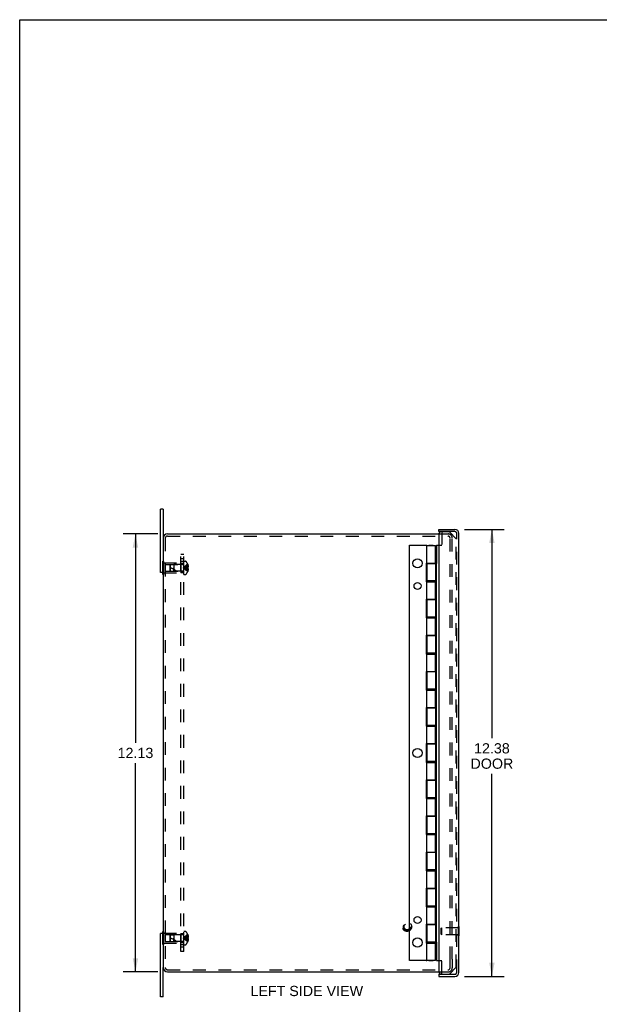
# Model space of a CAD drawing. Header units: inches. Extents: x 0 to 64.2, y 0 to 41.5.
# Tile 2 of 5: x 0 to 16, y 14.3 to 41.5. Entities that reach past the tile are written whole.
import ezdxf

# ---------------------------------------------------------------- set-up
doc = ezdxf.new("R2010")
doc.units = ezdxf.units.IN
doc.header["$LTSCALE"] = 3.528302
doc.header["$MEASUREMENT"] = 0
doc.linetypes.add('HIDDEN', pattern=[0.2, 0.1, -0.1])
doc.layers.get('0').update_dxf_attribs({"linetype": 'CONTINUOUS'})
for name, color, linetype in [('DEFAULT_2', 8, 'HIDDEN'), ('DIMENSIONS', 7, 'CONTINUOUS'), ('DOOR_ASSEMBLY', 7, 'CONTINUOUS'), ('SUBPANEL', 7, 'CONTINUOUS')]:
    doc.layers.add(name, color=color, linetype=linetype)
doc.styles.get("Standard").update_dxf_attribs({"font": 'arial.ttf'})
doc.dimstyles.new('DIMSTYLE_1', dxfattribs={"dimtxt": 0.283019, "dimasz": 0.377358, "dimexe": 0.09, "dimexo": 0.07, "dimgap": 0.0375, "dimtad": 0, "dimtih": 1, "dimtoh": 1, "dimzin": 4, "dimdsep": 46, "dimtxsty": 'Standard', "dimblk": '_FILLED', "dimblk1": '_FILLED', "dimblk2": '_FILLED', "dimcen": 0.09, "dimadec": 3, "dimazin": 1, "dimtfac": 1, "dimtdec": 3, "dimtofl": 0, "dimtmove": 0, "dimatfit": 3, "dimldrblk": '_FILLED', "dimfxl": 0, "dimtolj": 1, "dimtzin": 4, "dimarcsym": 0})

# ---------------------------------------------------------------- blocks, each defined once
blk = doc.blocks.new('_FILLED')
at = {"color": 0, "linetype": 'ByBlock'}
blk.add_solid([(0, 0), (-1, 0.2), (-1, -0.2)], dxfattribs=at)
blk = doc.blocks.new('*D1')
at = {"layer": 'DIMENSIONS', "color": 2, "linetype": 'Continuous'}
for p, q in [((12.305, 27.397), (13.406, 27.397)), ((13.066, 27.397), (13.066, 21.621)), ((13.066, 15.022), (13.066, 20.63)), ((12.305, 15.022), (13.406, 15.022))]:
    blk.add_line(p, q, dxfattribs=at)
at = {"layer": 'DIMENSIONS', "color": 2, "linetype": 'Continuous', "xscale": 0.3773584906, "yscale": 0.3773584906, "zscale": 0.3773584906}
for p, rotation in [((13.066, 27.397), 90), ((13.066, 15.022), 270)]:
    blk.add_blockref('_FILLED', p, dxfattribs=dict(at, rotation=rotation))
at = {"layer": 'DIMENSIONS', "color": 2, "linetype": 'Continuous', "insert": (13.066, 21.479), "char_height": 0.283, "width": 1.18468, "attachment_point": 2, "line_spacing_factor": 0.9}
blk.add_mtext('12.38\\PDOOR', dxfattribs=at)
blk = doc.blocks.new('*D9')
at = {"layer": 'DIMENSIONS', "color": 2, "linetype": 'Continuous'}
for p, q in [((3.824, 27.272), (2.863, 27.272)), ((3.203, 27.272), (3.203, 21.492)), ((3.203, 15.147), (3.203, 20.926)), ((3.824, 15.147), (2.863, 15.147))]:
    blk.add_line(p, q, dxfattribs=at)
at = {"layer": 'DIMENSIONS', "color": 2, "linetype": 'Continuous', "xscale": 0.3773584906, "yscale": 0.3773584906, "zscale": 0.3773584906}
for p, rotation in [((3.203, 27.272), 90), ((3.203, 15.147), 270)]:
    blk.add_blockref('_FILLED', p, dxfattribs=dict(at, rotation=rotation))
at = {"layer": 'DIMENSIONS', "color": 2, "linetype": 'Continuous', "insert": (3.203, 21.351), "char_height": 0.283, "width": 0.98899, "attachment_point": 2, "line_spacing_factor": 0.9}
blk.add_mtext('12.13', dxfattribs=at)

msp = doc.modelspace()

# ---------------------------------------------------------------- linework, layer by layer
at = {"color": 7, "linetype": 'Continuous'}
for p, q in [((0, 0), (0, 41.509)), ((0, 41.509), (64.151, 41.509)), ((3.968, 27.959), (3.893, 27.959)), ((3.968, 27.959), (3.968, 27.152)), ((3.968, 26.209), (3.893, 26.209)), ((3.963, 26.154), (3.963, 26.209)), ((3.963, 26.154), (3.968, 26.154)), ((3.968, 16.209), (3.893, 16.209)), ((3.963, 16.265), (3.968, 16.265)), ((3.963, 16.209), (3.963, 16.265)), ((3.968, 14.459), (3.968, 15.267)), ((3.968, 14.459), (3.893, 14.459))]:
    msp.add_line(p, q, dxfattribs=at)
at = {"color": 3, "linetype": 'Continuous'}
for p, q in [((3.893, 26.209), (3.893, 27.959)), ((4.088, 27.272), (11.596, 27.272)), ((3.968, 27.152), (3.968, 15.267)), ((3.893, 14.459), (3.893, 16.209)), ((4.088, 15.147), (11.596, 15.147))]:
    msp.add_line(p, q, dxfattribs=at)
for centre, start, end in [((4.088, 27.152), 90, 180), ((4.088, 15.267), 180, 270)]:
    msp.add_arc(centre, 0.12, start, end, dxfattribs=at)
at = {"layer": 'DEFAULT_2', "color": 8, "linetype": 'HIDDEN'}
for p, q in [((11.596, 27.272), (11.856, 27.272)), ((4.028, 27.152), (4.028, 15.267)), ((4.088, 27.212), (11.856, 27.212)), ((11.908, 15.497), (11.908, 27.16)), ((11.968, 15.497), (11.968, 27.16)), ((3.963, 26.209), (3.963, 26.515)), ((3.963, 26.515), (3.984, 26.515)), ((3.984, 26.154), (3.984, 26.515)), ((3.984, 26.474), (4.463, 26.474)), ((4.463, 26.474), (4.463, 26.194)), ((4.538, 26.148), (4.538, 26.521)), ((4.538, 26.521), (4.584, 26.521)), ((3.963, 26.424), (3.984, 26.424)), ((3.963, 26.244), (3.984, 26.244)), ((3.984, 26.194), (4.463, 26.194)), ((4.025, 26.429), (4.025, 26.239)), ((4.025, 26.429), (4.453, 26.429)), ((4.025, 26.239), (4.453, 26.239)), ((4.163, 26.408), (4.173, 26.419)), ((4.163, 26.26), (4.163, 26.408)), ((4.163, 26.26), (4.173, 26.249)), ((4.173, 26.419), (4.263, 26.428)), ((4.173, 26.249), (4.173, 26.419)), ((4.173, 26.249), (4.263, 26.24)), ((4.263, 26.428), (4.263, 26.334)), ((4.509, 26.428), (4.263, 26.428)), ((4.263, 26.24), (4.263, 26.334)), ((4.263, 26.334), (4.263, 26.292)), ((4.509, 26.24), (4.263, 26.24)), ((4.453, 26.429), (4.463, 26.439)), ((4.453, 26.429), (4.453, 26.239)), ((4.453, 26.239), (4.463, 26.229)), ((4.586, 26.343), (4.566, 26.34)), ((4.607, 26.345), (4.586, 26.343)), ((4.629, 26.348), (4.607, 26.345)), ((4.651, 26.35), (4.629, 26.348)), ((4.651, 26.319), (4.629, 26.321)), ((4.651, 26.434), (4.651, 26.434)), ((4.651, 26.434), (4.651, 26.433)), ((4.651, 26.433), (4.651, 26.35)), ((4.651, 26.403), (4.661, 26.403)), ((4.651, 26.369), (4.666, 26.369)), ((4.651, 26.35), (4.651, 26.347)), ((4.651, 26.35), (4.661, 26.35)), ((4.651, 26.35), (4.651, 26.35)), ((4.651, 26.319), (4.651, 26.236)), ((4.651, 26.319), (4.651, 26.319)), ((4.661, 26.319), (4.651, 26.319)), ((4.651, 26.299), (4.666, 26.299)), ((4.651, 26.266), (4.661, 26.266)), ((4.651, 26.236), (4.651, 26.235)), ((4.651, 26.235), (4.651, 26.235)), ((3.968, 26.154), (3.984, 26.154)), ((4.538, 26.148), (4.584, 26.148)), ((3.963, 15.904), (3.963, 16.209)), ((3.963, 16.174), (3.984, 16.174)), ((3.968, 16.265), (3.984, 16.265)), ((3.984, 15.904), (3.984, 16.265)), ((3.984, 16.224), (4.463, 16.224)), ((4.025, 16.179), (4.453, 16.179)), ((4.025, 16.179), (4.025, 15.989)), ((4.163, 16.158), (4.173, 16.169)), ((4.163, 16.01), (4.163, 16.158)), ((4.173, 16.169), (4.263, 16.178)), ((4.173, 15.999), (4.173, 16.169)), ((4.509, 16.178), (4.263, 16.178)), ((4.263, 16.178), (4.263, 16.084)), ((4.263, 16.084), (4.263, 16.042)), ((4.263, 15.99), (4.263, 16.084)), ((4.453, 16.179), (4.463, 16.189)), ((4.453, 16.179), (4.453, 15.989)), ((4.463, 16.224), (4.463, 15.944)), ((4.538, 16.271), (4.584, 16.271)), ((4.538, 15.898), (4.538, 16.271)), ((4.586, 16.093), (4.566, 16.09)), ((4.607, 16.095), (4.586, 16.093)), ((4.629, 16.098), (4.607, 16.095)), ((4.651, 16.1), (4.629, 16.098)), ((4.651, 16.184), (4.651, 16.183)), ((4.651, 16.184), (4.651, 16.184)), ((4.651, 16.183), (4.651, 16.1)), ((4.651, 16.153), (4.661, 16.153)), ((4.651, 16.119), (4.666, 16.119)), ((4.651, 16.1), (4.651, 16.1)), ((4.651, 16.1), (4.661, 16.1)), ((3.963, 15.994), (3.984, 15.994)), ((3.963, 15.904), (3.984, 15.904)), ((3.984, 15.944), (4.463, 15.944)), ((4.025, 15.989), (4.453, 15.989)), ((4.163, 16.01), (4.173, 15.999)), ((4.173, 15.999), (4.263, 15.99)), ((4.509, 15.99), (4.263, 15.99)), ((4.453, 15.989), (4.463, 15.979)), ((4.538, 15.898), (4.584, 15.898)), ((4.651, 16.069), (4.629, 16.071)), ((4.651, 16.069), (4.651, 16.071)), ((4.651, 16.069), (4.651, 16.069)), ((4.661, 16.069), (4.651, 16.069)), ((4.651, 16.069), (4.651, 15.986)), ((4.651, 16.049), (4.666, 16.049)), ((4.651, 16.016), (4.661, 16.016)), ((4.651, 15.986), (4.651, 15.985)), ((4.651, 15.985), (4.651, 15.985)), ((11.908, 15.259), (11.908, 15.497)), ((11.968, 15.496), (11.968, 15.259)), ((4.088, 15.207), (11.856, 15.207)), ((11.596, 15.147), (11.856, 15.147))]:
    msp.add_line(p, q, dxfattribs=at)
for points in [[(4.651, 26.434), (4.629, 26.42), (4.607, 26.405), (4.586, 26.389), (4.566, 26.372), (4.546, 26.354), (4.527, 26.334)], [(4.651, 26.403), (4.629, 26.393), (4.607, 26.383), (4.586, 26.372), (4.566, 26.36), (4.546, 26.348), (4.527, 26.334)], [(4.651, 26.369), (4.629, 26.364), (4.607, 26.359), (4.586, 26.354), (4.566, 26.348), (4.546, 26.341), (4.527, 26.334)], [(4.566, 26.34), (4.546, 26.337), (4.527, 26.334)], [(4.566, 26.34), (4.546, 26.337), (4.527, 26.334)], [(4.651, 26.235), (4.629, 26.249), (4.607, 26.264), (4.586, 26.28), (4.566, 26.297), (4.546, 26.315), (4.527, 26.334)], [(4.651, 26.266), (4.629, 26.275), (4.607, 26.286), (4.586, 26.297), (4.566, 26.308), (4.546, 26.321), (4.527, 26.334)], [(4.651, 26.299), (4.629, 26.304), (4.607, 26.31), (4.586, 26.315), (4.566, 26.321), (4.546, 26.328), (4.527, 26.334)], [(4.629, 26.321), (4.607, 26.323), (4.586, 26.326), (4.566, 26.329), (4.546, 26.331), (4.527, 26.334)], [(4.607, 26.323), (4.586, 26.326), (4.566, 26.329), (4.546, 26.331), (4.527, 26.334)], [(4.651, 26.334), (4.651, 26.337), (4.651, 26.34), (4.651, 26.342), (4.651, 26.345), (4.651, 26.347), (4.651, 26.35)], [(4.651, 26.345), (4.651, 26.342), (4.651, 26.34)], [(4.651, 26.319), (4.651, 26.321), (4.651, 26.324), (4.651, 26.327), (4.651, 26.329), (4.651, 26.332), (4.651, 26.334)], [(4.651, 26.329), (4.651, 26.327), (4.651, 26.324)], [(4.661, 26.403), (4.662, 26.399), (4.663, 26.394), (4.664, 26.39), (4.664, 26.386), (4.665, 26.382), (4.665, 26.378), (4.666, 26.373), (4.666, 26.369)], [(4.666, 26.369), (4.666, 26.367), (4.665, 26.365), (4.665, 26.362), (4.664, 26.36), (4.664, 26.357), (4.663, 26.355), (4.662, 26.352), (4.661, 26.35)], [(4.661, 26.319), (4.662, 26.316), (4.663, 26.314), (4.664, 26.311), (4.664, 26.309), (4.665, 26.307), (4.665, 26.304), (4.666, 26.302), (4.666, 26.299)], [(4.666, 26.299), (4.666, 26.295), (4.665, 26.291), (4.665, 26.287), (4.664, 26.283), (4.664, 26.278), (4.663, 26.274), (4.662, 26.27), (4.661, 26.266)], [(4.651, 16.184), (4.629, 16.17), (4.607, 16.155), (4.586, 16.139), (4.566, 16.122), (4.546, 16.104), (4.527, 16.084)], [(4.651, 16.153), (4.629, 16.143), (4.607, 16.133), (4.586, 16.122), (4.566, 16.11), (4.546, 16.098), (4.527, 16.084)], [(4.651, 16.119), (4.629, 16.114), (4.607, 16.109), (4.586, 16.104), (4.566, 16.098), (4.546, 16.091), (4.527, 16.084)], [(4.566, 16.09), (4.546, 16.087), (4.527, 16.084)], [(4.566, 16.09), (4.546, 16.087), (4.527, 16.084)], [(4.651, 16.049), (4.629, 16.054), (4.607, 16.06), (4.586, 16.065), (4.566, 16.071), (4.546, 16.078), (4.527, 16.084)], [(4.651, 16.016), (4.629, 16.025), (4.607, 16.036), (4.586, 16.047), (4.566, 16.058), (4.546, 16.071), (4.527, 16.084)], [(4.651, 15.985), (4.629, 15.999), (4.607, 16.014), (4.586, 16.03), (4.566, 16.047), (4.546, 16.065), (4.527, 16.084)], [(4.629, 16.071), (4.607, 16.073), (4.586, 16.076), (4.566, 16.079), (4.546, 16.081), (4.527, 16.084)], [(4.607, 16.073), (4.586, 16.076), (4.566, 16.079), (4.546, 16.081), (4.527, 16.084)], [(4.651, 16.1), (4.651, 16.097), (4.651, 16.095), (4.651, 16.092), (4.651, 16.09), (4.651, 16.087), (4.651, 16.084)], [(4.651, 16.09), (4.651, 16.092), (4.651, 16.095)], [(4.651, 16.084), (4.651, 16.082), (4.651, 16.079), (4.651, 16.077), (4.651, 16.074), (4.651, 16.071), (4.651, 16.069)], [(4.661, 16.153), (4.662, 16.149), (4.663, 16.144), (4.664, 16.14), (4.664, 16.136), (4.665, 16.132), (4.665, 16.128), (4.666, 16.123), (4.666, 16.119)], [(4.666, 16.119), (4.666, 16.117), (4.665, 16.115), (4.665, 16.112), (4.664, 16.11), (4.664, 16.107), (4.663, 16.105), (4.662, 16.102), (4.661, 16.1)], [(4.651, 16.074), (4.651, 16.077), (4.651, 16.079)], [(4.661, 16.069), (4.662, 16.066), (4.663, 16.064), (4.664, 16.061), (4.664, 16.059), (4.665, 16.057), (4.665, 16.054), (4.666, 16.052), (4.666, 16.049)], [(4.666, 16.049), (4.666, 16.045), (4.665, 16.041), (4.665, 16.037), (4.664, 16.033), (4.664, 16.028), (4.663, 16.024), (4.662, 16.02), (4.661, 16.016)]]:
    msp.add_lwpolyline(points, dxfattribs=at)
for radius in [0.128, 0.0981, 0.094, 0.084]:
    msp.add_circle((10.718, 16.397), radius, dxfattribs=at)
for centre, radius, start, end in [((11.856, 27.16), 0.112, 0, 90), ((4.088, 27.152), 0.06, 90, 180), ((11.856, 27.16), 0.052, 0, 90), ((4.509, 26.457), 0.0282, 270, 360), ((4.584, 26.501), 0.02, 43.5138, 90), ((4.409, 26.334), 0.262, 22.3613, 43.5138), ((3.992, 25.789), 0.571, 52.1862, 72.6646), ((4.509, 26.212), 0.0282, 0, 90), ((4.409, 26.334), 0.262, 316.4862, 337.6387), ((4.409, 26.334), 0.261, 15.1941, 22.0894), ((4.409, 26.334), 0.261, 337.9106, 344.8059), ((4.584, 26.168), 0.02, 270, 316.4862), ((3.992, 15.539), 0.571, 52.1862, 72.6646), ((4.509, 16.207), 0.0282, 270, 360), ((4.584, 16.251), 0.02, 43.5138, 90), ((4.409, 16.084), 0.262, 22.3613, 43.5138), ((4.409, 16.084), 0.261, 15.1941, 22.0894), ((4.509, 15.962), 0.0282, 0, 90), ((4.584, 15.918), 0.02, 270, 316.4862), ((4.409, 16.084), 0.262, 316.4862, 337.6387), ((4.409, 16.084), 0.261, 337.9106, 344.8059), ((4.088, 15.267), 0.06, 180, 270), ((11.856, 15.259), 0.112, 270, 360), ((11.856, 15.259), 0.052, 270, 360)]:
    msp.add_arc(centre, radius, start, end, dxfattribs=at)
at = {"layer": 'DOOR_ASSEMBLY', "color": 7, "linetype": 'Continuous'}
for p, q in [((11.593, 27.337), (11.593, 27.397)), ((11.683, 27.337), (11.593, 27.337)), ((10.79, 15.459), (10.79, 26.959)), ((10.79, 26.959), (11.253, 26.959)), ((11.261, 26.954), (11.248, 26.954)), ((11.253, 26.959), (11.253, 26.954)), ((11.322, 26.954), (11.322, 26.959)), ((11.322, 26.959), (11.445, 26.959)), ((11.445, 26.954), (11.445, 26.959)), ((11.535, 26.959), (11.535, 26.451)), ((11.535, 26.959), (11.593, 26.959)), ((11.251, 26.467), (11.251, 25.947)), ((11.251, 26.467), (11.261, 26.467)), ((11.322, 26.451), (11.322, 26.467)), ((11.445, 26.451), (11.445, 26.467)), ((11.535, 26.451), (11.507, 26.451)), ((11.535, 25.971), (11.535, 26.451)), ((11.251, 25.947), (11.261, 25.947)), ((11.322, 25.947), (11.322, 25.971)), ((11.445, 25.947), (11.445, 25.971)), ((11.535, 25.971), (11.507, 25.971)), ((11.535, 16.451), (11.535, 25.971)), ((11.251, 25.467), (11.251, 24.947)), ((11.251, 25.467), (11.261, 25.467)), ((11.322, 25.451), (11.322, 25.467)), ((11.445, 25.451), (11.445, 25.467)), ((11.535, 25.451), (11.507, 25.451)), ((11.251, 24.947), (11.261, 24.947)), ((11.322, 24.947), (11.322, 24.971)), ((11.445, 24.947), (11.445, 24.971)), ((11.535, 24.971), (11.507, 24.971)), ((11.251, 24.467), (11.251, 23.947)), ((11.251, 24.467), (11.261, 24.467)), ((11.322, 24.451), (11.322, 24.467)), ((11.445, 24.451), (11.445, 24.467)), ((11.535, 24.451), (11.507, 24.451)), ((11.251, 23.947), (11.261, 23.947)), ((11.322, 23.947), (11.322, 23.971)), ((11.445, 23.947), (11.445, 23.971)), ((11.535, 23.971), (11.507, 23.971)), ((11.251, 23.467), (11.261, 23.467)), ((11.251, 23.467), (11.251, 22.947)), ((11.322, 23.451), (11.322, 23.467)), ((11.445, 23.451), (11.445, 23.467)), ((11.535, 23.451), (11.507, 23.451)), ((11.251, 22.947), (11.261, 22.947)), ((11.322, 22.947), (11.322, 22.971)), ((11.445, 22.947), (11.445, 22.971)), ((11.535, 22.971), (11.507, 22.971)), ((11.251, 22.467), (11.261, 22.467)), ((11.251, 22.467), (11.251, 21.947)), ((11.322, 22.451), (11.322, 22.467)), ((11.445, 22.451), (11.445, 22.467)), ((11.535, 22.451), (11.507, 22.451)), ((11.251, 21.947), (11.261, 21.947)), ((11.322, 21.947), (11.322, 21.971)), ((11.445, 21.947), (11.445, 21.971)), ((11.535, 21.971), (11.507, 21.971)), ((11.251, 21.467), (11.261, 21.467)), ((11.251, 21.467), (11.251, 20.947)), ((11.322, 21.451), (11.322, 21.467)), ((11.445, 21.451), (11.445, 21.467)), ((11.535, 21.451), (11.507, 21.451)), ((11.251, 20.947), (11.261, 20.947)), ((11.322, 20.947), (11.322, 20.971)), ((11.445, 20.947), (11.445, 20.971)), ((11.535, 20.971), (11.507, 20.971)), ((11.251, 20.467), (11.261, 20.467)), ((11.251, 20.467), (11.251, 19.947)), ((11.322, 20.451), (11.322, 20.467)), ((11.445, 20.451), (11.445, 20.467)), ((11.535, 20.451), (11.507, 20.451)), ((11.251, 19.947), (11.261, 19.947)), ((11.322, 19.947), (11.322, 19.971)), ((11.445, 19.947), (11.445, 19.971)), ((11.535, 19.971), (11.507, 19.971)), ((11.251, 19.467), (11.261, 19.467)), ((11.251, 19.467), (11.251, 18.947)), ((11.322, 19.451), (11.322, 19.467)), ((11.445, 19.451), (11.445, 19.467)), ((11.535, 19.451), (11.507, 19.451)), ((11.251, 18.947), (11.261, 18.947)), ((11.322, 18.947), (11.322, 18.971)), ((11.445, 18.947), (11.445, 18.971)), ((11.535, 18.971), (11.507, 18.971)), ((11.251, 18.467), (11.261, 18.467)), ((11.251, 18.467), (11.251, 17.947)), ((11.322, 18.451), (11.322, 18.467)), ((11.445, 18.451), (11.445, 18.467)), ((11.535, 18.451), (11.507, 18.451)), ((11.251, 17.947), (11.261, 17.947)), ((11.322, 17.947), (11.322, 17.971)), ((11.445, 17.947), (11.445, 17.971)), ((11.535, 17.971), (11.507, 17.971)), ((11.251, 17.467), (11.261, 17.467)), ((11.251, 17.467), (11.251, 16.947)), ((11.322, 17.451), (11.322, 17.467)), ((11.445, 17.451), (11.445, 17.467)), ((11.535, 17.451), (11.507, 17.451)), ((11.251, 16.947), (11.261, 16.947)), ((11.322, 16.947), (11.322, 16.971)), ((11.445, 16.947), (11.445, 16.971)), ((11.535, 16.971), (11.507, 16.971)), ((11.251, 16.467), (11.261, 16.467)), ((11.251, 16.467), (11.251, 15.947)), ((11.322, 16.451), (11.322, 16.467)), ((11.445, 16.451), (11.445, 16.467)), ((11.535, 16.451), (11.507, 16.451)), ((11.535, 15.967), (11.535, 16.451)), ((12.158, 16.4), (12.153, 16.4)), ((12.158, 16.144), (12.158, 16.4)), ((12.158, 16.144), (12.153, 16.144)), ((11.251, 15.947), (11.261, 15.947)), ((11.322, 15.947), (11.322, 15.967)), ((11.445, 15.947), (11.445, 15.967)), ((11.507, 15.967), (11.535, 15.967)), ((11.535, 15.967), (11.535, 15.459)), ((11.253, 15.459), (10.79, 15.459)), ((11.248, 15.464), (11.261, 15.464)), ((11.253, 15.464), (11.253, 15.459)), ((11.322, 15.459), (11.322, 15.464)), ((11.322, 15.459), (11.445, 15.459)), ((11.445, 15.459), (11.445, 15.464)), ((11.535, 15.459), (11.593, 15.459)), ((11.593, 15.082), (11.683, 15.082)), ((11.593, 15.082), (11.593, 15.022))]:
    msp.add_line(p, q, dxfattribs=at)
at = {"layer": 'DOOR_ASSEMBLY', "color": 3, "linetype": 'Continuous'}
for p, q in [((11.593, 27.397), (12.041, 27.397)), ((12.153, 15.134), (12.153, 27.285)), ((11.593, 27.247), (11.593, 15.172)), ((11.261, 26.467), (11.261, 26.954)), ((11.261, 26.954), (11.507, 26.954)), ((11.507, 26.467), (11.507, 26.954)), ((11.257, 26.467), (11.257, 25.947)), ((11.261, 26.467), (11.507, 26.467)), ((11.261, 26.451), (11.261, 25.971)), ((11.261, 26.451), (11.507, 26.451)), ((11.507, 26.451), (11.507, 25.971)), ((11.507, 25.971), (11.261, 25.971)), ((11.261, 25.467), (11.261, 25.947)), ((11.261, 25.947), (11.507, 25.947)), ((11.507, 25.467), (11.507, 25.947)), ((11.257, 25.467), (11.257, 24.947)), ((11.261, 25.467), (11.507, 25.467)), ((11.261, 25.451), (11.261, 24.971)), ((11.507, 25.451), (11.261, 25.451)), ((11.507, 25.451), (11.507, 24.971)), ((11.507, 24.971), (11.261, 24.971)), ((11.261, 24.467), (11.261, 24.947)), ((11.261, 24.947), (11.507, 24.947)), ((11.507, 24.467), (11.507, 24.947)), ((11.257, 24.467), (11.257, 23.947)), ((11.261, 24.467), (11.507, 24.467)), ((11.261, 24.451), (11.261, 23.971)), ((11.507, 24.451), (11.261, 24.451)), ((11.507, 24.451), (11.507, 23.971)), ((11.507, 23.971), (11.261, 23.971)), ((11.261, 23.467), (11.261, 23.947)), ((11.261, 23.947), (11.507, 23.947)), ((11.507, 23.467), (11.507, 23.947)), ((11.257, 23.467), (11.257, 22.947)), ((11.261, 23.467), (11.507, 23.467)), ((11.507, 23.451), (11.261, 23.451)), ((11.261, 23.451), (11.261, 22.971)), ((11.507, 23.451), (11.507, 22.971)), ((11.507, 22.971), (11.261, 22.971)), ((11.261, 22.947), (11.507, 22.947)), ((11.261, 22.467), (11.261, 22.947)), ((11.507, 22.467), (11.507, 22.947)), ((11.257, 22.467), (11.257, 21.947)), ((11.261, 22.467), (11.507, 22.467)), ((11.507, 22.451), (11.261, 22.451)), ((11.261, 22.451), (11.261, 21.971)), ((11.507, 22.451), (11.507, 21.971)), ((11.507, 21.971), (11.261, 21.971)), ((11.261, 21.947), (11.507, 21.947)), ((11.261, 21.467), (11.261, 21.947)), ((11.507, 21.467), (11.507, 21.947)), ((11.257, 21.467), (11.257, 20.947)), ((11.261, 21.467), (11.507, 21.467)), ((11.507, 21.451), (11.261, 21.451)), ((11.261, 21.451), (11.261, 20.971)), ((11.507, 21.451), (11.507, 20.971)), ((11.507, 20.971), (11.261, 20.971)), ((11.261, 20.947), (11.507, 20.947)), ((11.261, 20.467), (11.261, 20.947)), ((11.507, 20.467), (11.507, 20.947)), ((11.257, 20.467), (11.257, 19.947)), ((11.261, 20.467), (11.507, 20.467)), ((11.507, 20.451), (11.261, 20.451)), ((11.261, 20.451), (11.261, 19.971)), ((11.507, 20.451), (11.507, 19.971)), ((11.507, 19.971), (11.261, 19.971)), ((11.261, 19.947), (11.507, 19.947)), ((11.261, 19.467), (11.261, 19.947)), ((11.507, 19.467), (11.507, 19.947)), ((11.257, 19.467), (11.257, 18.947)), ((11.261, 19.467), (11.507, 19.467)), ((11.507, 19.451), (11.261, 19.451)), ((11.261, 19.451), (11.261, 18.971)), ((11.507, 19.451), (11.507, 18.971)), ((11.507, 18.971), (11.261, 18.971)), ((11.261, 18.947), (11.507, 18.947)), ((11.261, 18.467), (11.261, 18.947)), ((11.507, 18.467), (11.507, 18.947)), ((11.257, 18.467), (11.257, 17.947)), ((11.261, 18.467), (11.507, 18.467)), ((11.507, 18.451), (11.261, 18.451)), ((11.261, 18.451), (11.261, 17.971)), ((11.507, 18.451), (11.507, 17.971)), ((11.507, 17.971), (11.261, 17.971)), ((11.261, 17.947), (11.507, 17.947)), ((11.261, 17.467), (11.261, 17.947)), ((11.507, 17.467), (11.507, 17.947)), ((11.257, 17.467), (11.257, 16.947)), ((11.261, 17.467), (11.507, 17.467)), ((11.507, 17.451), (11.261, 17.451)), ((11.261, 17.451), (11.261, 16.971)), ((11.507, 17.451), (11.507, 16.971)), ((11.507, 16.971), (11.261, 16.971)), ((11.261, 16.947), (11.507, 16.947)), ((11.261, 16.467), (11.261, 16.947)), ((11.507, 16.467), (11.507, 16.947)), ((11.257, 16.467), (11.257, 15.947)), ((11.261, 16.467), (11.507, 16.467)), ((11.507, 16.451), (11.261, 16.451)), ((11.261, 16.451), (11.261, 15.967)), ((11.507, 16.451), (11.507, 15.967)), ((11.507, 15.967), (11.261, 15.967)), ((11.261, 15.947), (11.507, 15.947)), ((11.261, 15.464), (11.261, 15.947)), ((11.507, 15.464), (11.507, 15.947)), ((11.507, 15.464), (11.261, 15.464)), ((11.593, 15.022), (12.041, 15.022))]:
    msp.add_line(p, q, dxfattribs=at)
at = {"layer": 'DOOR_ASSEMBLY', "color": 8, "linetype": 'HIDDEN'}
for p, q in [((11.68, 27.329), (11.68, 26.959)), ((11.89, 27.329), (11.68, 27.329)), ((12.041, 27.337), (11.683, 27.337)), ((12.08, 27.139), (11.89, 27.329)), ((12.093, 15.134), (12.093, 27.285)), ((12.08, 15.276), (12.08, 27.139)), ((11.593, 26.959), (11.68, 26.959)), ((11.658, 16.356), (11.668, 16.366)), ((11.658, 16.188), (11.658, 16.356)), ((12.14, 16.366), (11.668, 16.366)), ((11.668, 16.366), (11.668, 16.178)), ((12.153, 16.4), (12.14, 16.4)), ((12.14, 16.144), (12.14, 16.4)), ((11.658, 16.188), (11.668, 16.178)), ((12.14, 16.178), (11.668, 16.178)), ((12.153, 16.144), (12.14, 16.144)), ((11.593, 15.459), (11.68, 15.459)), ((11.68, 15.089), (11.68, 15.459)), ((11.893, 15.089), (12.08, 15.276)), ((11.68, 15.089), (11.893, 15.089)), ((11.683, 15.082), (12.041, 15.082))]:
    msp.add_line(p, q, dxfattribs=at)
at = {"layer": 'DOOR_ASSEMBLY', "color": 7, "linetype": 'Continuous'}
for centre, radius in [((11.008, 26.459), 0.128), ((11.008, 25.834), 0.0965), ((11.008, 21.209), 0.128), ((11.008, 16.584), 0.0965), ((11.008, 15.959), 0.128)]:
    msp.add_circle(centre, radius, dxfattribs=at)
at = {"layer": 'DOOR_ASSEMBLY', "color": 3, "linetype": 'Continuous'}
for centre, radius, start, end in [((11.683, 27.247), 0.09, 90, 180), ((12.041, 27.285), 0.112, 0, 90), ((11.683, 15.172), 0.09, 180, 270), ((12.041, 15.134), 0.112, 270, 360)]:
    msp.add_arc(centre, radius, start, end, dxfattribs=at)
at = {"layer": 'DOOR_ASSEMBLY', "color": 8, "linetype": 'HIDDEN'}
for centre, start, end in [((12.041, 27.285), 0, 90), ((12.041, 15.134), 270, 360)]:
    msp.add_arc(centre, 0.052, start, end, dxfattribs=at)
at = {"layer": 'SUBPANEL', "color": 8, "linetype": 'HIDDEN'}
for p, q in [((4.463, 15.709), (4.463, 26.709)), ((4.463, 26.709), (4.538, 26.709)), ((4.538, 26.584), (4.463, 26.584)), ((4.463, 26.515), (4.538, 26.515)), ((4.463, 26.459), (4.538, 26.459)), ((4.463, 26.443), (4.538, 26.443)), ((4.538, 15.709), (4.538, 26.709)), ((4.463, 26.225), (4.538, 26.225)), ((4.463, 26.209), (4.538, 26.209)), ((4.463, 16.209), (4.538, 16.209)), ((4.463, 16.193), (4.538, 16.193)), ((4.463, 15.975), (4.538, 15.975)), ((4.463, 15.959), (4.538, 15.959)), ((4.463, 15.903), (4.538, 15.903)), ((4.538, 15.834), (4.463, 15.834)), ((4.538, 15.709), (4.463, 15.709))]:
    msp.add_line(p, q, dxfattribs=at)

# ---------------------------------------------------------------- texts
at = {"layer": 'DIMENSIONS', "color": 2, "linetype": 'Continuous', "insert": (7.943, 14.761), "char_height": 0.28302, "width": 3.11216, "attachment_point": 2, "line_spacing_factor": 0.9}
msp.add_mtext('LEFT SIDE VIEW', dxfattribs=at)

# ---------------------------------------------------------------- dimensions: what is measured, and where the dimension line sits
at = {"layer": 'DIMENSIONS', "color": 2, "linetype": 'Continuous'}
dim = msp.add_linear_dim(base=(3.202612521, 15.14689246), p1=(3.893525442, 27.271892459), p2=(3.893525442, 15.14689246), angle=270, dimstyle='DIMSTYLE_1', dxfattribs=at)
dim.commit()
dim.dimension.update_dxf_attribs({"geometry": '*D9', "text_midpoint": (3.214637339, 21.207814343), "dimtype": 160})
dim = msp.add_linear_dim(base=(13.066361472, 15.02189246), p1=(12.234827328, 27.396892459), p2=(12.234827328, 15.02189246), angle=270, text='<>\\PDOOR', dimstyle='DIMSTYLE_1', dxfattribs=at)
dim.commit()
dim.dimension.update_dxf_attribs({"geometry": '*D1', "text_midpoint": (13.066361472, 21.125652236), "dimtype": 160})

doc.saveas('drawing.dxf')
